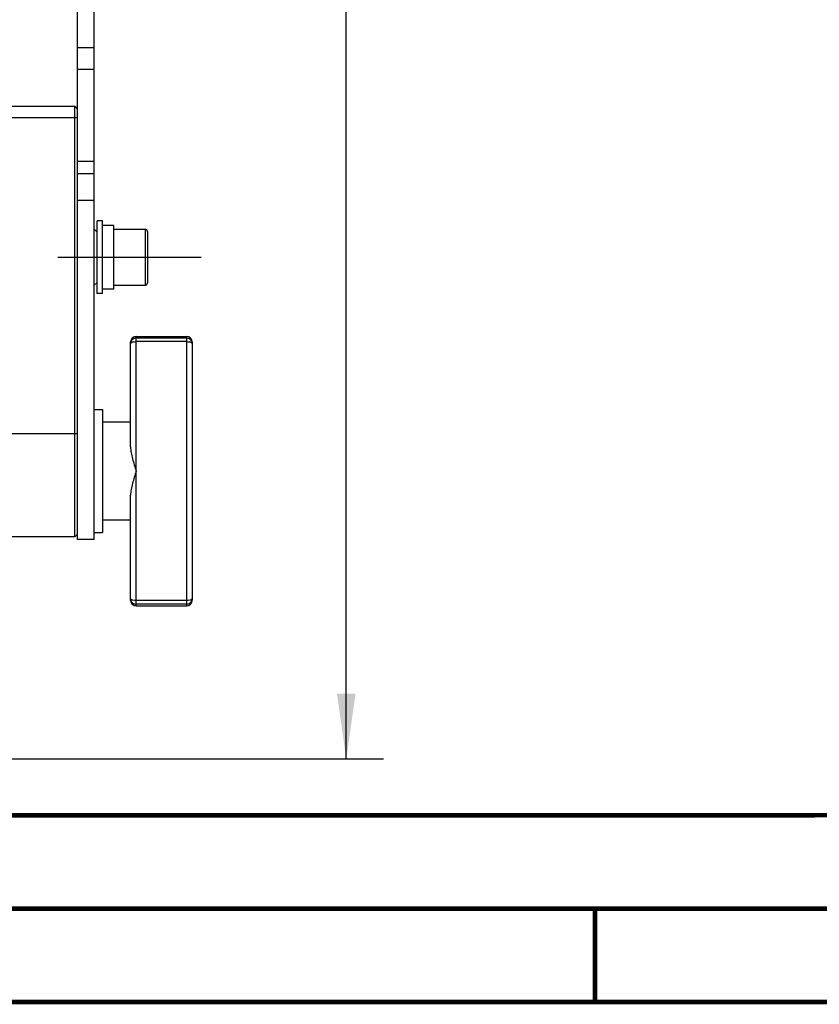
# Model space of a CAD drawing. Header units: millimetres. Extents: x 0 to 420, y 0 to 297.
# Tile 29 of 140: x 179 to 222, y 0 to 53. Entities that reach past the tile are written whole.
import ezdxf

# ---------------------------------------------------------------- set-up
doc = ezdxf.new("R2010")
doc.units = ezdxf.units.MM
doc.header["$LTSCALE"] = 23.1
doc.linetypes.add('CENTER', pattern=[0.6, 0.375, -0.075, 0.075, -0.075])
doc.layers.get('0').update_dxf_attribs({"linetype": 'CONTINUOUS'})
for name, color, linetype in [('02___PRT_ALL_AXES', 7, 'CONTINUOUS'), ('DEFAULT_1', 7, 'CENTER'), ('DIM_PILOTEES', 7, 'CONTINUOUS')]:
    doc.layers.add(name, color=color, linetype=linetype)
doc.styles.get("Standard").update_dxf_attribs({"font": 'txt', "width": 0.7})
doc.dimstyles.new('DIMSTYLE_7', dxfattribs={"dimtxt": 2.5, "dimasz": 3.5, "dimexe": 2, "dimexo": 0, "dimtad": 1, "dimdec": 1, "dimlfac": 3.333333, "dimdsep": 46, "dimtxsty": 'Standard', "dimblk": '_FILLED', "dimblk1": '_FILLED', "dimblk2": '_FILLED', "dimcen": 0.09, "dimazin": 2, "dimtp": 0.5, "dimtm": 0.5, "dimtfac": 1, "dimtdec": 1, "dimtofl": 0, "dimtmove": 0, "dimatfit": 3, "dimldrblk": '_FILLED', "dimfxl": 0, "dimtolj": 1, "dimarcsym": 0})

# ---------------------------------------------------------------- blocks, each defined once
blk = doc.blocks.new('_FILLED')
at = {"color": 0, "linetype": 'ByBlock'}
blk.add_solid([(0, 0), (-1, 0.143), (-1, -0.143)], dxfattribs=at)
blk = doc.blocks.new('*D12')
at = {"layer": 'DIM_PILOTEES', "color": 2, "linetype": 'Continuous'}
for p, q in [((181.791, 118.862), (198.657, 118.862)), ((196.657, 118.862), (196.657, 65.954)), ((196.657, 13.045), (196.657, 65.954)), ((167.808, 13.045), (198.657, 13.045))]:
    blk.add_line(p, q, dxfattribs=at)
at = {"layer": 'DIM_PILOTEES', "color": 2, "linetype": 'Continuous', "xscale": 3.5, "yscale": 3.5, "zscale": 3.5}
for p, rotation in [((196.657, 118.862), 90), ((196.657, 13.045), 270)]:
    blk.add_blockref('_FILLED', p, dxfattribs=dict(at, rotation=rotation))
at = {"layer": 'DIM_PILOTEES', "color": 2, "linetype": 'Continuous', "insert": (193.532, 65.954), "char_height": 2.5, "width": 13.39286, "attachment_point": 2, "rotation": 90, "line_spacing_factor": 0.9}
blk.add_mtext('{\\ftxt;\\W0.0001;\\H0.0001;\\~}{\\ftxt;\\W3.5714285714;\\H2.5; }{\\ftxt;\\W0.0001;\\H0.0001;\\~}', dxfattribs=at)

msp = doc.modelspace()

# ---------------------------------------------------------------- linework, layer by layer
at = {"color": 3, "linetype": 'Continuous'}
msp.add_line((183.1408, 24.8125), (183.1408, 117.6625), dxfattribs=at)
at = {"color": 7, "linetype": 'Continuous'}
for p, q in [((182.2408, 24.8125), (182.2408, 55.0603)), ((183.1408, 51.1956), (182.2408, 51.1956)), ((183.1408, 50.0386), (182.2408, 50.0386)), ((178.0408, 48.0625), (182.0908, 48.0625)), ((182.0908, 48.0625), (182.2408, 47.9125)), ((182.0908, 24.9625), (182.0908, 48.0625)), ((178.0408, 47.4625), (182.2408, 47.4625)), ((183.1408, 45.1055), (182.2408, 45.1055)), ((182.2408, 44.4625), (183.1408, 44.4625)), ((182.2408, 43.0265), (183.1408, 43.0265)), ((183.5908, 41.9125), (183.2908, 41.9125)), ((183.2908, 38.0125), (183.2908, 41.9125)), ((183.5908, 38.0125), (183.5908, 41.9125)), ((183.2908, 41.3125), (183.1408, 41.4625)), ((184.1908, 41.6725), (183.5908, 41.6725)), ((184.1908, 38.2525), (184.1908, 41.6725)), ((184.1908, 41.4625), (185.8708, 41.4625)), ((185.8708, 41.4625), (185.8708, 38.4625)), ((185.9908, 41.3425), (185.9908, 38.5825)), ((183.2908, 38.6125), (183.1408, 38.4625)), ((184.1908, 38.2525), (183.5908, 38.2525)), ((184.1908, 38.4625), (185.8708, 38.4625)), ((183.5908, 38.0125), (183.2908, 38.0125)), ((185.0908, 29.7852), (185.0908, 35.4175)), ((185.3908, 35.7175), (188.0908, 35.7175)), ((185.3908, 21.2575), (185.3908, 35.7175)), ((188.0908, 35.6283), (185.3908, 35.6283)), ((188.0908, 35.4372), (185.3908, 35.4372)), ((188.0908, 35.7175), (188.0908, 21.2575)), ((188.3908, 35.4175), (188.3908, 21.5575)), ((183.1408, 31.7875), (183.5908, 31.7875)), ((183.5908, 31.7875), (183.5908, 25.1875)), ((178.0408, 30.5125), (182.2408, 30.5125)), ((185.0908, 21.5575), (185.0908, 27.1898)), ((182.0908, 24.9625), (177.5908, 24.9625)), ((182.2408, 25.1125), (182.0908, 24.9625)), ((183.1408, 25.1875), (183.5908, 25.1875)), ((183.1408, 24.8125), (182.2408, 24.8125)), ((188.0908, 21.5378), (185.3908, 21.5378)), ((188.0908, 21.3467), (185.3908, 21.3467)), ((185.3908, 21.2575), (188.0908, 21.2575)), ((409.86, 10.0737), (25.007, 10.0134))]:
    msp.add_line(p, q, dxfattribs=at)
at = {"color": 7, "linetype": 'Continuous', "const_width": 0.25}
for points in [[(409.8307, 10.048), (25, 10)], [(20, 5), (415, 5)], [(209.9999, 0), (209.9999, 5)], [(420, 0), (0, 0)]]:
    msp.add_lwpolyline(points, dxfattribs=at)
at = {"color": 7, "linetype": 'Continuous'}
for centre, radius, start, end in [((185.8708, 41.3425), 0.12, 0, 90), ((185.8708, 38.5825), 0.12, 270, 360), ((185.3908, 35.4175), 0.3, 90, 180), ((188.0908, 35.4175), 0.3, 0, 90), ((185.3838, 35.3318), 0.293, 170.87193, 179.97311), ((188.0977, 35.3318), 0.293, 0.027, 9.13112), ((185.3838, 21.6432), 0.293, 180.027, 189.13112), ((185.3908, 21.5575), 0.3, 180, 270), ((188.0908, 21.5575), 0.3, 270, 360), ((188.0977, 21.6432), 0.293, 350.87193, 359.97311)]:
    msp.add_arc(centre, radius, start, end, dxfattribs=at)
for points, knots in [([(185.3908, 35.6283), (185.3216, 35.6283), (185.1792, 35.5781), (185.1053, 35.446), (185.0945, 35.3783)], [0, 0, 0, 0, 0.5019226, 1, 1, 1, 1]), ([(185.1053, 35.3643), (185.1169, 35.377), (185.1528, 35.3986), (185.2478, 35.4296), (185.3315, 35.4372), (185.3908, 35.4372)], [0, 0, 0, 0, 0.1724812, 0.4072226, 1, 1, 1, 1]), ([(188.387, 35.3783), (188.3762, 35.4461), (188.3023, 35.5781), (188.1599, 35.6283), (188.0908, 35.6283)], [0, 0, 0, 0, 0.4980864, 1, 1, 1, 1]), ([(188.0908, 35.4372), (188.1499, 35.4372), (188.2334, 35.4296), (188.3284, 35.3988), (188.3643, 35.3772), (188.376, 35.3646)], [0, 0, 0, 0, 0.592384, 0.8272175, 1, 1, 1, 1]), ([(185.0908, 29.7852), (185.0908, 29.6806), (185.1171, 29.4658), (185.2182, 29.0321), (185.3216, 28.707), (185.3908, 28.4875)], [0, 0, 0, 0, 0.2349065, 0.4830794, 1, 1, 1, 1]), ([(185.3908, 28.4875), (185.3216, 28.2679), (185.2182, 27.9429), (185.1171, 27.5092), (185.0908, 27.2944), (185.0908, 27.1898)], [0, 0, 0, 0, 0.5169207, 0.7650936, 1, 1, 1, 1]), ([(185.0945, 21.5967), (185.1053, 21.5289), (185.1792, 21.3968), (185.3216, 21.3467), (185.3908, 21.3467)], [0, 0, 0, 0, 0.4980864, 1, 1, 1, 1]), ([(185.3908, 21.5378), (185.3316, 21.5378), (185.2481, 21.5454), (185.1531, 21.5762), (185.1172, 21.5978), (185.1055, 21.6104)], [0, 0, 0, 0, 0.592384, 0.8272175, 1, 1, 1, 1]), ([(188.3762, 21.6107), (188.3646, 21.598), (188.3287, 21.5764), (188.2337, 21.5454), (188.15, 21.5378), (188.0908, 21.5378)], [0, 0, 0, 0, 0.1724812, 0.4072226, 1, 1, 1, 1]), ([(188.0908, 21.3467), (188.1599, 21.3467), (188.3023, 21.3969), (188.3762, 21.5289), (188.387, 21.5967)], [0, 0, 0, 0, 0.5019226, 1, 1, 1, 1])]:
    msp.add_open_spline(points, degree=3, knots=knots, dxfattribs=at)
for points in [[(185.0908, 35.332), (185.0908, 35.3375), (185.0921, 35.3432), (185.0944, 35.3483)], [(185.0944, 35.3483), (185.097, 35.3542), (185.1009, 35.3595), (185.1053, 35.3643)], [(188.376, 35.3646), (188.3804, 35.3598), (188.3844, 35.3544), (188.387, 35.3484)], [(188.387, 35.3484), (188.3894, 35.3433), (188.3908, 35.3376), (188.3908, 35.332)], [(185.0945, 21.6265), (185.0921, 21.6317), (185.0908, 21.6374), (185.0908, 21.643)], [(185.1055, 21.6104), (185.1011, 21.6152), (185.0971, 21.6206), (185.0945, 21.6265)], [(188.3871, 21.6267), (188.3845, 21.6208), (188.3806, 21.6154), (188.3762, 21.6107)], [(188.3908, 21.643), (188.3908, 21.6375), (188.3894, 21.6318), (188.3871, 21.6267)]]:
    msp.add_open_spline(points, degree=3, dxfattribs=at)
at = {"layer": '02___PRT_ALL_AXES', "color": 7, "linetype": 'Continuous'}
for p, q in [((185.0908, 31.1125), (183.5908, 31.1125)), ((185.0908, 25.8625), (183.5908, 25.8625))]:
    msp.add_line(p, q, dxfattribs=at)
at = {"layer": 'DEFAULT_1', "color": 2, "linetype": 'CENTER'}
msp.add_line((181.1908, 39.9625), (188.8708, 39.9625), dxfattribs=at)

# ---------------------------------------------------------------- dimensions: what is measured, and where the dimension line sits
at = {"layer": 'DIM_PILOTEES', "color": 2, "linetype": 'Continuous'}
dim = msp.add_linear_dim(base=(196.6574, 13.0446), p1=(181.7908, 118.8625), p2=(167.8077, 13.0446), angle=270, text='{\\ftxt;\\W0.0001;\\H0.0001;\\~}{\\ftxt;\\W3.5714285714;\\H2.5; }{\\ftxt;\\W0.0001;\\H0.0001;\\~}', dimstyle='DIMSTYLE_7', dxfattribs=at)
dim.commit()
dim.dimension.update_dxf_attribs({"geometry": '*D12', "text_midpoint": (196.6574, 65.5964), "dimtype": 160})

doc.saveas('drawing.dxf')
